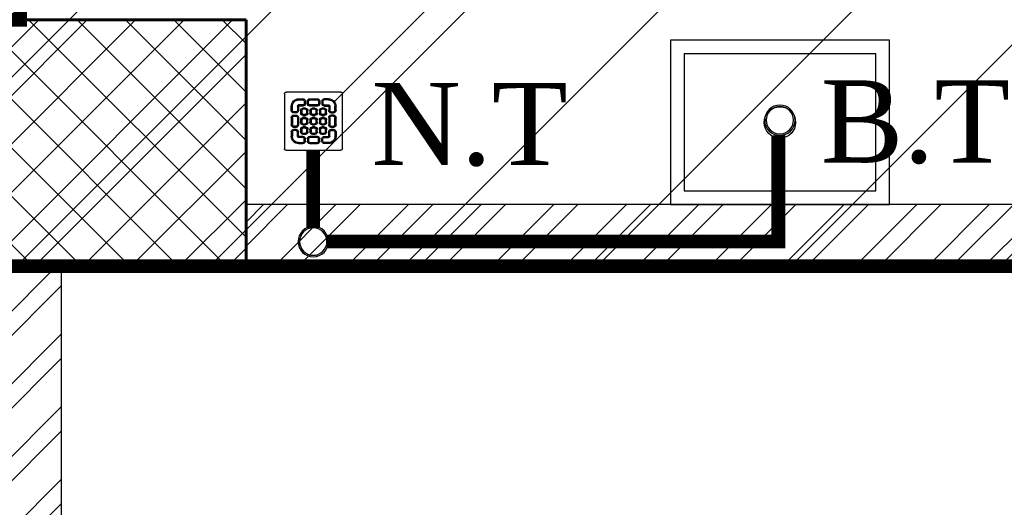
# Model space of a CAD drawing. Header units: inches. Extents: x 704 to 259546, y -107711 to 151004.
# Tile 192 of 243: x 127508 to 127580, y 23247 to 23283. Entities that reach past the tile are written whole.
import ezdxf

# ---------------------------------------------------------------- set-up
doc = ezdxf.new("R2010")
doc.units = ezdxf.units.IN
doc.header["$MEASUREMENT"] = 0
for name, color, linetype, lineweight in [('FLOOR RAISE', 4, 'Continuous', 5), ('PD_BRICK WALL_115', 134, 'Continuous', 30), ('PD_COLUMN', 2, 'Continuous', 60), ('PD_FIXTURE', 21, 'Continuous', 25), ('PD_HATCH', 45, 'Continuous', 9), ('PP- 50DIA Soil Waste Sewer pipe', 54, 'Continuous', 25), ('PP- 75DIA Soil Waste Sewer pipe', 90, 'Continuous', 9), ('PP-TEXT', 7, 'Continuous', 40), ('PP-WWP', 3, 'Continuous', 25)]:
    doc.layers.add(name, color=color, linetype=linetype, lineweight=lineweight)
doc.layers.add('PP BALL VALVE', color=7, linetype='Continuous')
doc.styles.add('Arial', font='GOTHIC.TTF')
pattern_1 = [(45, (154266.8189261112, 41472.08248994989), (-2.651650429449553, 2.651650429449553), []), (45, (154268.5866930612, 41472.08248994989), (-2.651650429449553, 2.651650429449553), [])]

# ---------------------------------------------------------------- blocks, each defined once
blk = doc.blocks.new('FF')
at = {"layer": 'PD_HATCH'}
h = blk.add_hatch(dxfattribs=at)
h.set_pattern_fill('ANSI32', color=8, scale=10)
h.set_pattern_definition(pattern_1)
h.paths.add_polyline_path([(127722.3500143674, 23358.69567195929), (127782.3500143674, 23358.69567195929), (127782.3500143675, 23334.69567195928), (127786.8500143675, 23334.69567195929), (127786.8500143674, 23358.69567195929), (127866.3500143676, 23358.69567195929), (127866.3500143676, 23330.69567195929), (127870.8500143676, 23330.69567195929), (127870.8500143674, 23489.69567195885), (127875.3500143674, 23489.69567195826), (127875.3500143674, 23494.19567195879), (127866.3500143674, 23494.19567195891), (127866.3500143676, 23367.69567195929), (127722.3500143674, 23367.69567195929), (127722.3500143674, 23583.6956475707), (127713.3500143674, 23583.6956475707), (127713.3500143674, 23269.19567195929), (127584.8500143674, 23269.19567195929), (127584.8500143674, 23424.69567195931), (127507.8500143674, 23424.69567195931), (127507.8500143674, 23368.6956719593), (127545.8500143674, 23368.6956719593), (127545.8500143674, 23373.1956719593), (127512.3500143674, 23373.1956719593), (127512.3500143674, 23420.19567195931), (127580.3500143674, 23420.19567195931), (127580.3500143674, 23373.1956719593), (127575.8500143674, 23373.1956719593), (127575.8500143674, 23368.6956719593), (127580.3500143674, 23368.6956719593), (127580.3500143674, 23320.6956719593), (127575.8500143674, 23320.6956719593), (127575.8500143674, 23316.1956719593), (127580.3500143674, 23316.1956719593), (127580.3500143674, 23269.19567195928), (127524.3500143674, 23269.19567195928), (127524.3500143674, 23264.69567195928), (127695.3499714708, 23264.69567195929), (127695.3499714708, 23258.69567195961), (127699.8499714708, 23258.69567195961), (127699.8499714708, 23264.6956719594), (127875.3500143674, 23264.69567195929), (127875.3500143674, 23269.19567195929), (127722.3500143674, 23269.19567195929)])
h = blk.add_hatch(dxfattribs=at)
h.set_pattern_fill('ANSI37', color=8, scale=20)
h.set_pattern_definition([(45, (272580.6330141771, 49362.18669590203), (-1.767766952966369, 1.767766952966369), []), (135, (272580.6330141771, 49362.18669590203), (-1.767766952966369, -1.767766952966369), [])])
h.paths.add_polyline_path([(127524.3500143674, 23282.69567195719), (127524.3500143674, 23264.69567195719), (127506.3500143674, 23264.69567195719), (127506.3500143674, 23282.69567195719)])
h = blk.add_hatch(dxfattribs=at)
h.set_pattern_fill('ANSI32', color=8, scale=10)
h.set_pattern_definition(pattern_1)
h.paths.add_polyline_path([(127510.8500143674, 23264.6956719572), (127506.3500143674, 23264.6956719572), (127506.3500143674, 23152.19567195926), (127565.654940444, 23152.19567195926), (127565.654940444, 23156.69567195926), (127510.8500143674, 23156.69567195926)])
at = {"layer": 'PD_BRICK WALL_115', "color": 8, "lineweight": 30}
for points in [[(127713.3500143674, 23583.6956475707), (127713.3500143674, 23269.19567195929), (127584.8500143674, 23269.19567195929), (127584.8500143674, 23424.69567195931), (127507.8500143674, 23424.69567195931), (127507.8500143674, 23368.6956719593), (127545.8500143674, 23368.6956719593), (127545.8500143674, 23373.1956719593), (127512.3500143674, 23373.1956719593), (127512.3500143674, 23420.19567195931), (127580.3500143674, 23420.19567195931), (127580.3500143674, 23373.1956719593), (127575.8500143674, 23373.1956719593), (127575.8500143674, 23368.6956719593), (127580.3500143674, 23368.6956719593), (127580.3500143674, 23320.6956719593), (127575.8500143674, 23320.6956719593), (127575.8500143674, 23316.1956719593), (127580.3500143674, 23316.1956719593), (127580.3500143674, 23269.19567195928), (127524.3500143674, 23269.19567195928)], [(127510.8500143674, 23264.6956719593), (127510.8500143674, 23156.69567195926), (127565.654940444, 23156.69567195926), (127565.654940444, 23152.19567195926), (127506.3500143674, 23152.19567195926), (127506.3500143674, 23264.6956719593)], [(127875.3500143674, 23264.69567195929), (127699.8499714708, 23264.6956719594), (127699.8499714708, 23258.69567195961), (127695.3499714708, 23258.69567195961), (127695.3499714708, 23264.69567195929), (127524.3500143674, 23264.69567195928)]]:
    blk.add_lwpolyline(points, dxfattribs=at)
at = {"layer": 'PD_COLUMN', "color": 8}
blk.add_lwpolyline([(127524.3500143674, 23282.6956719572), (127524.3500143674, 23264.6956719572), (127506.3500143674, 23264.6956719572), (127506.3500143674, 23282.6956719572)], close=True, dxfattribs=at)
at = {"layer": 'PD_FIXTURE', "color": 8, "ltscale": 12}
for points in [[(127555.3500143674, 23269.19567195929), (127571.3500143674, 23269.19567195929), (127571.3500143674, 23281.19567195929), (127555.3500143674, 23281.19567195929)], [(127556.3500143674, 23270.19567195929), (127570.3500143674, 23270.19567195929), (127570.3500143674, 23280.19567195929), (127556.3500143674, 23280.19567195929)]]:
    blk.add_lwpolyline(points, close=True, dxfattribs=at)
blk.add_circle((127563.3500143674, 23275.19567195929), 1.151220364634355, dxfattribs=at)
blk = doc.blocks.new('PP-GRATING')
at = {"linetype": 'Continuous'}
for p, q in [((-53.13747282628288, -49.44342391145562), (-53.13747282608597, 49.44342391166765)), ((-49.72758152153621, 52.85331521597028), (49.72758152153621, 52.85331521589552)), ((-27.56328804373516, 40.69137005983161), (-27.56328804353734, 38.6454352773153)), ((-19.60687500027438, 40.69137005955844), (-27.56328705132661, 40.69137005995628)), ((-19.60687500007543, 38.6454352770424), (-27.56328705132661, 38.6454352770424)), ((-19.60687500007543, 38.6454352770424), (-19.60687500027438, 40.69137005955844)), ((-17.3336141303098, 31.82565266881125), (-17.33361413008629, 36.37217436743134)), ((-15.28767934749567, 36.37217433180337), (-17.3336141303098, 36.37217433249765)), ((-15.2876793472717, 31.82565266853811), (-15.28767934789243, 36.37217436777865)), ((-11.42313586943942, 36.37217242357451), (-11.42313586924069, 31.8256507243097)), ((-9.377201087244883, 36.37217242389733), (-11.42313586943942, 36.37217242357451)), ((-9.377201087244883, 36.37217242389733), (-9.377201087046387, 31.82565072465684)), ((-7.103939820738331, 38.64543329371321), (-7.103939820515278, 40.69136807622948)), ((-7.103940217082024, 40.6913679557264), (6.535625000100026, 40.6913679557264)), ((-7.103940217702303, 38.64543317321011), (6.535625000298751, 38.64543317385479)), ((6.535625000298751, 40.6913680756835), (6.535625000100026, 38.64543329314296)), ((8.808885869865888, 31.82565068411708), (8.808885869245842, 36.37217230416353)), ((10.85482065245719, 36.37217219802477), (8.808885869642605, 36.37217219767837)), ((10.85482065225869, 31.82565068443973), (10.85482065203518, 36.37217230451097)), ((14.71936413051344, 31.82565266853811), (14.71936413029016, 36.37217436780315)), ((14.71936413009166, 36.3721743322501), (16.76529891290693, 36.37217433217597)), ((16.76529891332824, 31.82565266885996), (16.76529891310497, 36.37217436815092)), ((19.03855978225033, 40.69137005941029), (26.99497183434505, 40.69137005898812)), ((19.03855978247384, 38.64543527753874), (19.03855978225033, 40.69137005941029)), ((19.03855978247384, 38.64543527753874), (26.99497183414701, 38.64543527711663)), ((26.99497282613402, 40.69137005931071), (26.99497282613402, 38.64543527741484)), ((52.56915760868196, 50.01173912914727), (52.5691576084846, -48.87510869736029)), ((-38.92959239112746, 27.27913092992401), (-40.9755271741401, 27.27913092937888)), ((-40.9755271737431, 27.27913152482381), (-40.9755271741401, 19.32271800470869)), ((-38.92959239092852, 19.32271800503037), (-40.97552717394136, 19.32271811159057)), ((-38.92959239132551, 27.2791315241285), (-38.92959239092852, 19.32271800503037)), ((-29.83654891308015, 19.32271788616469), (-29.83654891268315, 27.27913104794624)), ((-27.79061413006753, 27.27913104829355), (-29.83654891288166, 27.27913092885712)), ((-29.83654891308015, 19.32271788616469), (-27.79061413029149, 19.32271788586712)), ((-27.79061413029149, 19.32271788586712), (-27.79061413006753, 27.27913104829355)), ((-27.56328804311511, 29.55239179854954), (-27.56328804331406, 27.5064570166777)), ((-27.56328804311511, 29.55239179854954), (-19.60687539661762, 29.55239179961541)), ((-27.56328804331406, 27.5064570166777), (-19.60687539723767, 27.50645701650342)), ((-23.92607065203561, 14.77619622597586), (-23.92607065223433, 19.32271792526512)), ((-21.88013586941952, 19.32271792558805), (-23.92607065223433, 19.32271792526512)), ((-21.88013586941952, 14.77619626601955), (-21.88013586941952, 19.32271788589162)), ((-19.60687539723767, 27.50645701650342), (-19.60687539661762, 29.55239179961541)), ((-19.60687500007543, 23.64191361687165), (-15.06035345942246, 23.64191361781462)), ((-19.60687499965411, 21.59597883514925), (-19.60687500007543, 23.64191361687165)), ((-19.60687480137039, 21.59597875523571), (-15.0603532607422, 21.59597875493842)), ((-17.3336141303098, 31.82565266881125), (-15.2876793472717, 31.82565266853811)), ((-15.06035345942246, 23.64191361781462), (-15.06035345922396, 21.59597883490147)), ((-12.78709239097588, 19.32271784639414), (-12.78709239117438, 14.77619614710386)), ((-10.74115760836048, 19.32271796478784), (-12.78709239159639, 19.32271796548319)), ((-11.42313586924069, 31.82565076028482), (-9.377201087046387, 31.82565072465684)), ((-10.74115760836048, 19.32271796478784), (-10.74115760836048, 14.77619634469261)), ((-7.103940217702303, 29.55238981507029), (6.535625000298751, 29.55238981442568)), ((-7.103940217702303, 29.55238981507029), (-7.103940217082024, 27.50645503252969)), ((-7.103940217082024, 27.50645503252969), (6.535625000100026, 27.50645503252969)), ((-6.876614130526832, 14.7761961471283), (-6.876614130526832, 19.32271784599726)), ((-4.830679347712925, 19.3227178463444), (-6.876614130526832, 19.32271784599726)), ((-4.830679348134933, 14.77619614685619), (-4.830679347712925, 19.3227178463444)), ((-2.557418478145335, 23.64191353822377), (1.98910306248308, 23.64191353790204)), ((-2.55741847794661, 21.59597875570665), (-2.557418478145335, 23.64191353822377)), ((-2.55741847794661, 21.59597875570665), (1.989103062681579, 21.59597875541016)), ((1.98910306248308, 23.64191353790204), (1.989103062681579, 21.59597875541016)), ((4.262364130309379, 19.32271788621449), (4.262364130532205, 14.77619626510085)), ((6.308298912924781, 19.32271788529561), (4.262364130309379, 19.32271788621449)), ((6.308298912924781, 19.32271788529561), (6.308298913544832, 14.77619626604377)), ((6.535625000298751, 29.55238981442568), (6.535625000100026, 27.50645503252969)), ((8.808885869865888, 31.82565068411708), (10.85482065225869, 31.82565068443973)), ((10.17284239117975, 14.77619614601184), (10.1728423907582, 19.32271784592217)), ((12.21877717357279, 19.32271784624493), (10.1728423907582, 19.32271784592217)), ((12.21877717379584, 14.77619614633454), (12.21877717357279, 19.32271784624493)), ((14.49203804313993, 23.64191353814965), (19.03855958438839, 23.64191353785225)), ((14.49203804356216, 21.59597875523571), (14.49203804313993, 23.64191353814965)), ((14.49203804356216, 21.59597875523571), (19.03855958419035, 21.59597875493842)), ((16.76529891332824, 31.82565266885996), (14.71936413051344, 31.82565266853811)), ((26.99497282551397, 29.55239179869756), (19.03856017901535, 29.55239179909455)), ((19.03856017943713, 27.50645701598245), (19.03856017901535, 29.55239179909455)), ((26.99497282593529, 27.50645701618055), (19.03856017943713, 27.50645701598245)), ((19.03855958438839, 23.64191353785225), (19.03855958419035, 21.59597875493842)), ((21.31182065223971, 19.32271788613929), (21.31182065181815, 14.77619626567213)), ((23.35775543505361, 19.32271788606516), (21.31182065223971, 19.32271788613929)), ((23.35775543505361, 19.32271788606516), (23.35775543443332, 14.776196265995)), ((26.99497282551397, 29.55239179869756), (26.99497282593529, 27.50645701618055)), ((27.22229891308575, 19.32271788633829), (27.22229891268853, 27.27913104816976)), ((27.22229891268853, 27.27913104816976), (29.26823369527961, 27.27913092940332)), ((29.26823369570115, 19.32271788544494), (27.22229891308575, 19.32271788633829)), ((29.26823369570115, 19.32271788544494), (29.2682336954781, 27.27913104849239)), ((38.36127717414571, 27.2791315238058), (38.36127717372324, 19.3227180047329)), ((38.36127717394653, 27.27913092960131), (40.40721195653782, 27.27913092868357)), ((38.36127717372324, 19.3227180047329), (40.40721195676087, 19.32271811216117)), ((40.40721195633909, 27.2791315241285), (40.40721195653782, 19.32271800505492)), ((-40.97552717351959, 6.819783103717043), (-40.97552717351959, -6.819781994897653)), ((-38.92959239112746, 6.819783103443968), (-40.97552717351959, 6.819783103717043)), ((-38.92959239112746, 6.819783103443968), (-38.92959239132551, -6.819781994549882)), ((-36.65633152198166, 17.04945701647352), (-32.10981017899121, 17.0494570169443)), ((-36.65633152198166, 17.04945701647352), (-36.65633152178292, 15.00352223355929)), ((-36.65633152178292, 15.00352223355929), (-32.10981017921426, 15.00352223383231)), ((-32.10980978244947, 11.1389787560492), (-36.65633132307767, 11.1389787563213)), ((-36.65633132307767, 11.1389787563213), (-36.65633132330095, 9.093043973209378)), ((-32.10980978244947, 9.093043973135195), (-36.65633132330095, 9.093043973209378)), ((-32.10980978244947, 9.093043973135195), (-32.10980978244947, 11.1389787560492)), ((-29.83654891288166, -6.819782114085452), (-29.83654891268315, 6.819783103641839)), ((-29.83654891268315, 6.819783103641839), (-27.79061413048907, 6.819783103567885)), ((-27.79061413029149, -6.819782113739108), (-27.79061413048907, 6.819783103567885)), ((-21.88013586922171, 14.77619622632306), (-23.92607065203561, 14.77619622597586)), ((-23.92607065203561, -2.27326066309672), (-23.92607065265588, 2.273261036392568)), ((-21.8801358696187, 2.273261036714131), (-23.92607065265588, 2.273261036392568)), ((-21.8801358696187, -2.273260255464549), (-21.8801358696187, 2.273261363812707)), ((-15.06035365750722, 12.50293527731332), (-19.60687499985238, 12.50293527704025)), ((-19.60687460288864, 12.50293535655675), (-19.60687460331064, 10.45700057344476)), ((-15.0603532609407, 10.45700057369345), (-19.60687460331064, 10.45700057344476)), ((-19.60687499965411, 6.592456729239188), (-15.06035345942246, 6.592456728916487)), ((-19.60687499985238, 4.546521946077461), (-19.60687499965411, 6.592456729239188)), ((-19.60687480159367, 4.546522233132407), (-15.0603532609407, 4.546522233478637)), ((-15.06035326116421, 12.50293535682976), (-15.0603532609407, 10.45700057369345)), ((-15.06035345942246, 6.592456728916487), (-15.06035345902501, 4.546521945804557)), ((-12.78709239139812, 14.7761963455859), (-10.74115760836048, 14.77619634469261)), ((-12.78709239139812, 2.273261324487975), (-12.78709239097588, -2.273260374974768)), ((-10.74115760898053, 2.27326107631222), (-12.78709239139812, 2.273261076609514)), ((-10.74115760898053, 2.27326107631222), (-10.74115760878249, -2.273260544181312)), ((-4.830679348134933, 14.77619614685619), (-6.876614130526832, 14.7761961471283)), ((-6.876614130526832, -2.273260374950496), (-6.876614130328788, 2.273261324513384)), ((-4.830679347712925, 2.273261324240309), (-6.876614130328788, 2.273261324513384)), ((-4.830679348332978, -2.273260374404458), (-4.830679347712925, 2.273261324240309)), ((1.98910326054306, 12.50293527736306), (-2.557418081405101, 12.50293527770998)), ((-2.557418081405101, 12.50293527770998), (-2.557418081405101, 10.45700049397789)), ((1.989103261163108, 10.45700049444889), (-2.557418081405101, 10.45700049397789)), ((-2.557418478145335, 6.592457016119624), (1.98910306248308, 6.592457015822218)), ((-2.557418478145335, 4.546522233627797), (-2.557418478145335, 6.592457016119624)), ((-2.557418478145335, 4.546522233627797), (1.98910306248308, 4.546522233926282)), ((1.98910326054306, 12.50293527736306), (1.989103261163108, 10.45700049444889)), ((1.98910306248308, 6.592457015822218), (1.98910306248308, 4.546522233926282)), ((4.262364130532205, 14.77619626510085), (6.308298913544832, 14.77619626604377)), ((4.262364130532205, 2.273261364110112), (4.262364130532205, -2.273260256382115)), ((6.308298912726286, 2.273261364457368), (4.262364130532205, 2.273261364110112)), ((6.308298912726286, 2.273261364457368), (6.308298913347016, -2.273260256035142)), ((12.21877717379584, 14.77619614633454), (10.17284239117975, 14.77619614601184)), ((10.17284239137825, -2.273260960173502), (10.17284239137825, 2.273260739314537)), ((12.21877717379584, 2.273260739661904), (10.17284239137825, 2.273260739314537)), ((12.21877717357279, -2.273260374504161), (12.21877717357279, 2.273261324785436)), ((19.03855978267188, 12.50293527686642), (14.49203844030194, 12.50293527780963)), ((14.49203844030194, 12.50293527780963), (14.49203843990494, 10.45700049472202)), ((19.03855978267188, 10.45700049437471), (14.49203843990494, 10.45700049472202)), ((14.49203804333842, 6.592456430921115), (19.0385595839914, 6.59245643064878)), ((14.49203804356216, 4.546521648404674), (14.49203804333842, 6.592456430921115)), ((14.49203804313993, 4.546522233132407), (19.03855958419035, 4.546522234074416)), ((19.03855978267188, 12.50293527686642), (19.03855978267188, 10.45700049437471)), ((19.0385595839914, 6.59245643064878), (19.03855958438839, 4.546521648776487)), ((21.31182065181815, 14.77619626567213), (23.35775543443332, 14.776196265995)), ((21.31182065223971, 2.273261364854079), (21.31182065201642, -2.273260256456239)), ((23.35775543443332, 2.273260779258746), (21.3118206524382, 2.27326077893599)), ((23.35775543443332, 2.273260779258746), (23.35775543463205, -2.273260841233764)), ((27.22229891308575, -6.819782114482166), (27.22229891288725, 6.819783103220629)), ((29.26823369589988, 6.819783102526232), (27.22229891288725, 6.819783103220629)), ((29.2682336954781, -6.819782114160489), (29.26823369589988, 6.819783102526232)), ((36.08801630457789, 17.04945701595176), (31.54149496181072, 17.04945701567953)), ((36.08801630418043, 15.00352223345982), (31.54149496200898, 15.00352223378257)), ((31.5414945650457, 11.13897875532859), (36.0880161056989, 11.13897875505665)), ((31.5414945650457, 9.09304397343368), (31.5414945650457, 11.13897875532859)), ((31.5414945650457, 9.09304397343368), (36.08801610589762, 9.093043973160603)), ((36.08801630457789, 17.04945701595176), (36.08801630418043, 15.00352223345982)), ((36.0880161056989, 11.13897875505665), (36.08801610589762, 9.093043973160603)), ((38.36127717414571, 6.819783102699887), (38.36127717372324, -6.819781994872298)), ((38.36127717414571, 6.819783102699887), (40.40721195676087, 6.819783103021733)), ((40.40721195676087, 6.819783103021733), (40.40721195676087, -6.819781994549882)), ((-40.9755271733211, -6.819781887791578), (-38.92959239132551, -6.819781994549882)), ((-36.65633152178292, -9.093042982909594), (-32.10981017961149, -9.093042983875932)), ((-36.65633152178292, -9.093042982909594), (-36.65633152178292, -11.13897776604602)), ((-36.65633152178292, -11.13897776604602), (-32.10981017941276, -11.13897776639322)), ((-36.65633152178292, -17.04945743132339), (-36.65633152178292, -15.00352264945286)), ((-36.65633152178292, -15.00352264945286), (-32.10981017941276, -15.00352264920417)), ((-36.65633152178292, -17.04945743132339), (-32.10981017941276, -17.04945743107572)), ((-32.10981017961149, -9.093042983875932), (-32.10981053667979, -11.13897776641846)), ((-29.83654891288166, -6.819782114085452), (-27.79061413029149, -6.819782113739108)), ((-21.8801358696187, -2.273260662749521), (-23.92607065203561, -2.27326066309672)), ((-23.92607065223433, -19.32271681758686), (-23.92607065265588, -14.77619511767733)), ((-21.8801358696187, -14.77619511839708), (-23.92607065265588, -14.77619511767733)), ((-21.8801358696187, -19.32271677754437), (-21.88013586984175, -14.77619515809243)), ((-19.60687500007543, -10.45699942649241), (-15.06035345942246, -10.456999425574)), ((-19.60687499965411, -12.50293420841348), (-19.60687500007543, -10.45699942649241)), ((-15.06035365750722, -4.546521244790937), (-19.60687499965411, -4.546521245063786)), ((-19.60687460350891, -4.546521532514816), (-19.60687460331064, -6.592456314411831)), ((-15.06035326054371, -6.592456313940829), (-19.60687460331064, -6.592456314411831)), ((-19.6068748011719, -12.50293428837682), (-15.0603532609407, -12.50293428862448)), ((-15.0603532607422, -4.546521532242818), (-15.06035326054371, -6.592456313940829)), ((-15.06035345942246, -10.456999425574), (-15.06035345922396, -12.5029342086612)), ((-12.78709239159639, -2.27326054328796), (-10.74115760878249, -2.273260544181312)), ((-12.78709239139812, -14.77619519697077), (-12.78709239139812, -19.32271689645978)), ((-10.74115760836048, -14.77619507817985), (-12.78709239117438, -14.77619507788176)), ((-10.74115760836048, -14.77619507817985), (-10.74115760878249, -19.32271669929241)), ((-4.830679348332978, -2.273260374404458), (-6.876614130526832, -2.273260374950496)), ((-6.876614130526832, -19.32271689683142), (-6.876614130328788, -14.77619519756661)), ((-4.830679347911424, -14.77619519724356), (-6.876614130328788, -14.77619519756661)), ((-4.830679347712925, -19.32271689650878), (-4.830679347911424, -14.77619519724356)), ((1.98910326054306, -4.546521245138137), (-2.557418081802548, -4.546521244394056)), ((-2.557418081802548, -4.546521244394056), (-2.557418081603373, -6.59245602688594)), ((1.989103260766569, -6.592456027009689), (-2.557418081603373, -6.59245602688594)), ((-2.557418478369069, -10.45699950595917), (1.98910306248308, -10.45699950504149)), ((-2.557418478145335, -12.50293428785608), (-2.557418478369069, -10.45699950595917)), ((-2.557418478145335, -12.50293428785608), (1.98910306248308, -12.5029342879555)), ((1.98910326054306, -4.546521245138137), (1.989103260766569, -6.592456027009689)), ((1.98910306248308, -10.45699950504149), (1.98910306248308, -12.5029342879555)), ((4.262364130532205, -2.273260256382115), (6.308298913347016, -2.273260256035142)), ((4.262364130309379, -14.77619515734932), (4.262364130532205, -19.32271677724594)), ((6.308298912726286, -14.77619515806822), (4.262364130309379, -14.77619515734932)), ((6.308298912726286, -14.77619515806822), (6.308298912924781, -19.32271677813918)), ((12.21877717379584, -2.273260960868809), (10.17284239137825, -2.273260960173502)), ((10.1728423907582, -19.32271689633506), (10.17284239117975, -14.77619519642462)), ((12.21877717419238, -14.77619519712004), (10.17284239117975, -14.77619519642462)), ((12.21877717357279, -19.32271689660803), (12.21877717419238, -14.77619519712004)), ((19.03855978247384, -4.54652124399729), (14.4920384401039, -4.546521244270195)), ((14.49203843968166, -4.546521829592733), (14.4920384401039, -6.592456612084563)), ((19.03855978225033, -6.592456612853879), (14.4920384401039, -6.592456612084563)), ((14.49203804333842, -10.45699950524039), (19.03855958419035, -10.4569995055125)), ((14.49203804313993, -12.50293428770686), (14.49203804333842, -10.45699950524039)), ((14.49203804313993, -12.50293428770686), (19.03855958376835, -12.50293428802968)), ((19.03855978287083, -4.546521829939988), (19.03855978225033, -6.592456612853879)), ((19.03855958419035, -10.4569995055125), (19.03855958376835, -12.50293428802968)), ((21.31182065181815, -2.273260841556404), (23.35775543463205, -2.273260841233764)), ((21.31182065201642, -14.77619515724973), (21.31182065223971, -19.32271677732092)), ((23.35775543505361, -14.77619515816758), (21.31182065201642, -14.77619515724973)), ((23.35775543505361, -14.77619515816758), (23.35775543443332, -19.32271677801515)), ((29.2682336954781, -6.819782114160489), (27.22229891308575, -6.819782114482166)), ((36.0880163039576, -9.09304298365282), (31.54149496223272, -9.093042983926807)), ((31.54149496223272, -9.093042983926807), (31.54149531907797, -11.13897776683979)), ((36.08801630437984, -11.13897776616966), (31.54149496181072, -11.13897776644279)), ((36.0880163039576, -15.00352264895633), (31.54149496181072, -15.00352264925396)), ((36.08801630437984, -17.04945743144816), (31.54149496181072, -17.04945743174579)), ((36.0880163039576, -9.09304298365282), (36.08801630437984, -11.13897776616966)), ((36.08801630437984, -17.04945743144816), (36.0880163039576, -15.00352264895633)), ((40.40721195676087, -6.819781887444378), (38.36127717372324, -6.819781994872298)), ((-40.9755271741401, -27.27913193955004), (-40.9755271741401, -19.32271842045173)), ((-38.92959239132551, -19.32271842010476), (-40.97552717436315, -19.32271852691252)), ((-38.92959239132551, -27.2791313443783), (-40.97552717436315, -27.27913134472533)), ((-38.92959239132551, -27.27913193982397), (-38.92959239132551, -19.32271842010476)), ((-29.83654891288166, -19.32271830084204), (-27.79061413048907, -19.32271830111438)), ((-29.83654891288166, -19.32271830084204), (-29.83654891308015, -27.27913146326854)), ((-27.79061413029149, -27.27913146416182), (-29.83654891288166, -27.27913134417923)), ((-27.79061413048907, -19.32271830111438), (-27.79061413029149, -27.27913146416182)), ((-27.56328804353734, -27.50645743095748), (-19.60687539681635, -27.50645743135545)), ((-27.56328804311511, -29.55239221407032), (-27.56328804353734, -27.50645743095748)), ((-27.56328804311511, -29.55239221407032), (-19.60687539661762, -29.5523922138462)), ((-21.88013586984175, -19.32271681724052), (-23.92607065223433, -19.32271681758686)), ((-15.0603532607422, -21.59597776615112), (-19.60687500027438, -21.59597776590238)), ((-19.60687539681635, -27.50645743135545), (-19.60687539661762, -29.5523922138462)), ((-19.60687460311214, -21.59597768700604), (-19.60687460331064, -23.6419124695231)), ((-15.06035326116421, -23.64191246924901), (-19.60687460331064, -23.6419124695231)), ((-17.33361413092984, -31.82565308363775), (-17.33361413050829, -36.37217478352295)), ((-17.33361413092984, -31.82565308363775), (-15.28767934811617, -31.82565308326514)), ((-15.28767934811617, -31.82565308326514), (-15.28767934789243, -36.37217478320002)), ((-15.0603532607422, -21.59597768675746), (-15.06035326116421, -23.64191246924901)), ((-12.78709239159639, -19.32271669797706), (-10.74115760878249, -19.32271669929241)), ((-11.42313586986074, -36.37217341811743), (-11.42313587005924, -31.82565171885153)), ((-11.42313587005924, -31.82565175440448), (-9.377201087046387, -31.82565171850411)), ((-9.377201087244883, -36.37217341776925), (-9.377201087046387, -31.82565171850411)), ((-7.103940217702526, -27.5064560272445), (6.535624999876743, -27.50645602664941)), ((-7.103940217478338, -29.55239081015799), (-7.103940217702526, -27.5064560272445)), ((-7.103940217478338, -29.55239081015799), (6.535624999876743, -29.5523908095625)), ((-4.830679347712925, -19.32271689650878), (-6.876614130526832, -19.32271689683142)), ((1.989103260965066, -21.59597776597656), (-2.557418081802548, -21.59597776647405)), ((-2.557418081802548, -21.59597776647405), (-2.557418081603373, -23.64191254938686)), ((1.989103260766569, -23.64191254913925), (-2.557418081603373, -23.64191254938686)), ((1.989103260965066, -21.59597776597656), (1.989103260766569, -23.64191254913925)), ((4.262364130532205, -19.32271677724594), (6.308298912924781, -19.32271677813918)), ((6.535624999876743, -29.5523908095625), (6.535624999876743, -27.50645602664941)), ((8.808885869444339, -31.82565168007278), (8.808885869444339, -36.37217329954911)), ((8.808885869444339, -31.82565168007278), (10.85482065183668, -31.82565167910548)), ((12.21877717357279, -19.32271689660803), (10.1728423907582, -19.32271689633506)), ((10.85482065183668, -31.82565167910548), (10.85482065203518, -36.37217329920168)), ((19.03855978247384, -21.59597776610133), (14.49203804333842, -21.59597776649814)), ((14.4920384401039, -21.59597776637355), (14.4920384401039, -23.64191254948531)), ((19.03855978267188, -23.64191254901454), (14.4920384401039, -23.64191254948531)), ((14.71936413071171, -31.82565308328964), (14.71936412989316, -36.37217478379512)), ((16.76529891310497, -31.82565308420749), (14.71936413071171, -31.82565308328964)), ((16.76529891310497, -31.82565308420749), (16.76529891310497, -36.37217478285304)), ((19.03855978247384, -21.59597776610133), (19.03855978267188, -23.64191254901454)), ((26.99497282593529, -27.50645743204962), (19.03856017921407, -27.50645743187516)), ((19.03856017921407, -27.50645743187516), (19.03856017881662, -29.55239221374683)), ((26.99497282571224, -29.55239221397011), (19.03856017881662, -29.55239221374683)), ((21.31182065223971, -19.32271677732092), (23.35775543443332, -19.32271677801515)), ((26.99497282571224, -29.55239221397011), (26.99497282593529, -27.50645743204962)), ((27.22229891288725, -19.32271830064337), (27.22229891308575, -27.27913146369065)), ((29.26823369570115, -19.32271830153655), (27.22229891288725, -19.32271830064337)), ((27.22229891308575, -27.27913146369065), (29.26823369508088, -27.27913134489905)), ((29.26823369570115, -19.32271830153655), (29.2682336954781, -27.279131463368)), ((38.36127717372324, -19.32271842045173), (40.40721195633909, -19.32271852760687)), ((38.36127717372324, -27.27913193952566), (38.36127717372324, -19.32271842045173)), ((38.36127717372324, -27.27913134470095), (40.40721195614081, -27.27913134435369)), ((40.40721195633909, -27.27913193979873), (40.40721195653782, -19.32271842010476)), ((49.15926630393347, -52.28500000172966), (-50.29589673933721, -52.28500000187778)), ((-27.56328804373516, -40.69137047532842), (-27.56328804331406, -38.64543569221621)), ((-19.60687500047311, -38.6454356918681), (-27.56328705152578, -38.64543569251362)), ((-19.60687500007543, -40.69137047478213), (-27.56328705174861, -40.69137047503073)), ((-19.60687500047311, -38.6454356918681), (-19.60687500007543, -40.69137047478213)), ((-15.28767934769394, -36.37217474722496), (-17.33361413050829, -36.37217474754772)), ((-9.377201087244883, -36.37217341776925), (-11.42313586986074, -36.37217341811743)), ((6.535624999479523, -38.64543428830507), (-7.103939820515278, -38.6454342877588)), ((-7.103939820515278, -38.6454342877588), (-7.103939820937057, -40.6913690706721)), ((6.535624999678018, -40.6913690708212), (-7.103939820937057, -40.6913690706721)), ((6.546979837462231, -38.68367258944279), (6.535517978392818, -40.72957526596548)), ((8.83294082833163, -36.42318279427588), (10.87884350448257, -36.4346446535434)), ((14.71936412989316, -36.3721747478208), (16.76529891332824, -36.37217474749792)), ((19.03855978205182, -38.64543569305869), (19.03855978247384, -40.69137047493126)), ((19.03855978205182, -38.64543569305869), (26.99497183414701, -38.64543569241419)), ((19.03855978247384, -40.69137047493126), (26.99497183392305, -40.69137047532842)), ((26.99497282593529, -40.69137047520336), (26.99497282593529, -38.64543569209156))]:
    blk.add_line(p, q, dxfattribs=at)
for centre, radius, start, end in [((-49.72758152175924, 49.44342391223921), 3.409891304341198, 89.99999999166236, 179.9999999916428), ((-27.56328804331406, 27.27913092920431), 13.41223913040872, 89.99999498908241, 179.9999970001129), ((-27.56328804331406, 27.27913092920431), 11.366304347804, 89.99999498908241, 179.9999970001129), ((-19.60687499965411, 36.37217440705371), 4.319195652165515, 359.9999990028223, 89.99999999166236), ((-19.60687499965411, 36.37217440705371), 2.273260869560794, 359.9999990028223, 89.99999999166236), ((-7.103940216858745, 36.37217242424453), 4.319195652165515, 89.99998998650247, 179.9999999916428), ((-7.103940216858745, 36.37217242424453), 2.273260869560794, 89.99998998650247, 179.9999999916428), ((6.535625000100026, 36.37217242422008), 4.319195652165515, 359.9999970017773, 89.99999999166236), ((6.535625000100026, 36.37217242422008), 2.273260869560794, 359.9999970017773, 89.99999999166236), ((19.03855978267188, 36.37217440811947), 4.319195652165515, 89.99999999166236, 180.0000010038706), ((19.03855978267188, 36.37217440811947), 2.273260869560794, 89.99999999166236, 180.0000010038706), ((26.99497282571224, 27.27913092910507), 13.41223913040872, 3.0032057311e-06, 90.00000499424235), ((26.99497282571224, 27.27913092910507), 11.366304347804, 3.0032057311e-06, 90.00000499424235), ((49.72758152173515, 50.01173912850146), 2.841576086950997, 359.9999999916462, 89.99999999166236), ((-36.65633152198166, 19.3227178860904), 4.319195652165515, 179.9999970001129, 269.9999999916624), ((-36.65633152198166, 19.3227178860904), 2.273260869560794, 179.9999970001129, 269.9999999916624), ((-32.10980978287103, 19.32271788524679), 4.319195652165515, 269.9999899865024, 359.9999999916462), ((-32.10980978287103, 19.32271788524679), 2.273260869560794, 269.9999899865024, 359.9999999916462), ((-27.56328804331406, 27.27913092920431), 2.273260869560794, 89.99999999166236, 179.9999970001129), ((-27.56328804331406, 27.27913092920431), 0.2273260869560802, 89.99999999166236, 179.9999970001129), ((-19.60687499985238, 19.32271796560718), 4.319195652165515, 89.99999999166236, 180.0000010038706), ((-19.60687499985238, 19.32271788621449), 2.273260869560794, 89.99999498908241, 179.9999999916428), ((-19.60687499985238, 19.32271796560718), 2.273260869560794, 89.99999999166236, 180.0000010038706), ((-19.60687499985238, 31.82565266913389), 4.319195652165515, 269.9999899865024, 359.9999999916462), ((-19.60687499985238, 31.82565266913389), 2.273260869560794, 269.9999899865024, 359.9999999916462), ((-15.0603532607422, 19.32271796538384), 4.319195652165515, 359.9999999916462, 90.00000499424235), ((-15.0603532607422, 19.32271788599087), 2.273260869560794, 359.9999990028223, 89.99999999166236), ((-7.103940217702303, 31.82565068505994), 4.319195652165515, 179.9999990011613, 269.9999999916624), ((-7.103940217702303, 31.82565068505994), 2.273260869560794, 179.9999990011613, 269.9999999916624), ((-2.557418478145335, 19.32271788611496), 4.319195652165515, 89.99999999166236, 180.0000010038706), ((-2.557418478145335, 19.32271788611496), 2.273260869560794, 89.99999999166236, 180.0000010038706), ((-2.557418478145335, 19.32271788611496), 2.273260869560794, 89.99999999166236, 180.0000010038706), ((1.989103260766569, 19.32271788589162), 4.319195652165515, 359.9999999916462, 90.00000499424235), ((1.989103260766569, 19.32271788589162), 2.273260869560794, 359.9999999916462, 90.00000499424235), ((6.535625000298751, 31.8256506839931), 4.319195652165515, 269.9999999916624, 359.9999999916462), ((6.535625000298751, 31.8256506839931), 2.273260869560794, 269.9999999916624, 359.9999999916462), ((14.49203804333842, 19.3227178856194), 4.319195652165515, 89.99999999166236, 180.0000010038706), ((14.49203804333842, 19.3227178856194), 2.273260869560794, 89.99999999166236, 180.0000010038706), ((19.03855978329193, 31.82565266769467), 4.319195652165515, 179.9999999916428, 270.0000099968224), ((19.03855978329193, 31.82565266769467), 2.273260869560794, 179.9999999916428, 270.0000099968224), ((19.03855978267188, 19.32271788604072), 4.319195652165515, 359.9999999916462, 90.00000499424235), ((19.03855978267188, 19.32271788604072), 2.273260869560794, 359.9999999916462, 90.00000499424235), ((26.99497282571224, 27.27913092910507), 2.273260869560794, 3.0032057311e-06, 89.99999999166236), ((26.99497282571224, 27.27913092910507), 0.2273260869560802, 3.0032057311e-06, 89.99999999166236), ((31.54149456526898, 19.32271788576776), 4.319195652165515, 179.9999999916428, 270.0000099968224), ((31.54149456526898, 19.32271788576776), 2.273260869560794, 179.9999999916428, 270.0000099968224), ((36.08801630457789, 19.32271788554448), 2.273260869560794, 269.9999999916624, 3.0032057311e-06), ((36.08801630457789, 19.32271788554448), 4.319195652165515, 269.9999999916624, 3.0032057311e-06), ((-36.65633152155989, 6.819783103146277), 4.319195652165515, 89.99999498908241, 179.9999999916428), ((-36.65633152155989, 6.819783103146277), 2.273260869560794, 89.99999498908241, 179.9999999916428), ((-32.10980978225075, 6.81978310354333), 4.319195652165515, 359.9999999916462, 89.99999999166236), ((-32.10980978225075, 6.81978310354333), 2.273260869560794, 359.9999999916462, 89.99999999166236), ((-19.60687499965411, 14.77619622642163), 4.319195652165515, 179.9999999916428, 270.0000099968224), ((-19.60687500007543, 2.273261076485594), 4.319195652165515, 89.99999999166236, 180.0000010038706), ((-19.60687499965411, 14.77619614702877), 2.273260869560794, 179.9999970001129, 269.9999999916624), ((-19.60687499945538, 2.273261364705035), 2.273260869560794, 89.99999498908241, 179.9999999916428), ((-19.60687500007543, 2.273261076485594), 2.273260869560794, 89.99999999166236, 180.0000010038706), ((-15.0603532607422, 14.77619614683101), 2.273260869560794, 269.9999899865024, 359.9999999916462), ((-15.06035326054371, 14.7761962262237), 4.319195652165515, 269.9999999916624, 3.0032057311e-06), ((-15.0603532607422, 2.273261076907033), 4.319195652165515, 359.9999999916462, 90.00000499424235), ((-15.0603532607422, 2.273261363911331), 2.273260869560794, 359.9999990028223, 89.99999999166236), ((-2.55741847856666, 14.77619614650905), 4.319195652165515, 179.9999999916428, 270.0000099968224), ((-2.557418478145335, 2.273261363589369), 4.319195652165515, 89.99999999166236, 180.0000010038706), ((-2.55741847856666, 14.77619614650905), 2.273260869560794, 179.9999999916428, 270.0000099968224), ((-2.557418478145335, 2.273261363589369), 2.273260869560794, 89.99999999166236, 180.0000010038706), ((-2.557418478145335, 2.273261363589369), 2.273260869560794, 89.99999999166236, 180.0000010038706), ((1.98910326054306, 14.77619614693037), 2.273260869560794, 269.9999999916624, 3.0032057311e-06), ((1.98910326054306, 14.77619614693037), 4.319195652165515, 269.9999999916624, 3.0032057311e-06), ((1.989103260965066, 2.273261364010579), 4.319195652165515, 359.9999999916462, 90.00000499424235), ((1.989103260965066, 2.273261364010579), 2.273260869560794, 359.9999999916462, 90.00000499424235), ((14.49203804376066, 14.77619614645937), 4.319195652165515, 179.9999999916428, 270.0000099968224), ((14.49203804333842, 2.273260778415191), 4.319195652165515, 89.99999999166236, 180.0000010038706), ((14.49203804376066, 14.77619614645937), 2.273260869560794, 179.9999999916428, 270.0000099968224), ((14.49203804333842, 2.273261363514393), 2.273260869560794, 89.99999999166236, 180.0000010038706), ((14.49203804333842, 2.273260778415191), 2.273260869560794, 89.99999999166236, 180.0000010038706), ((19.03855978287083, 14.77619614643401), 2.273260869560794, 269.9999999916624, 3.0032057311e-06), ((19.03855978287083, 14.77619614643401), 4.319195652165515, 269.9999999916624, 3.0032057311e-06), ((19.03855978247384, 2.273260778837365), 4.319195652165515, 359.9999999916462, 90.00000499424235), ((19.03855978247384, 2.273261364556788), 2.273260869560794, 359.9999999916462, 90.00000499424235), ((31.54149456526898, 6.819783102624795), 4.319195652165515, 89.99999999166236, 179.9999999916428), ((31.54149456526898, 6.819783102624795), 2.273260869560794, 89.99999999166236, 179.9999999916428), ((36.08801630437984, 6.819783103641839), 4.319195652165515, 359.9999999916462, 90.00000499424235), ((36.08801630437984, 6.819783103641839), 2.273260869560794, 359.9999999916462, 90.00000499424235), ((-36.65633152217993, -6.81978211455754), 4.319195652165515, 179.9999970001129, 269.9999999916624), ((-36.65633152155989, -19.32271830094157), 4.319195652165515, 89.99999999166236, 180.00000300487), ((-36.65633152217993, -6.81978211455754), 2.273260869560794, 179.9999970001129, 269.9999999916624), ((-36.65633152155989, -19.32271830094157), 2.273260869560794, 89.99999999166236, 180.00000300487), ((-32.10980978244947, -6.819782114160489), 4.319195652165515, 269.9999899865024, 359.9999999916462), ((-32.10980978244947, -6.819782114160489), 2.273260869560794, 269.9999899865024, 359.9999999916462), ((-32.10980978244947, -19.32271830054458), 4.319195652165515, 359.9999999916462, 90.00000999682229), ((-32.10980978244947, -19.32271830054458), 2.273260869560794, 359.9999999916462, 90.00000999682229), ((-19.60687499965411, -2.273260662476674), 4.319195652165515, 179.9999999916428, 270.0000099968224), ((-19.60687499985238, -14.77619507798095), 4.319195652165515, 89.99999999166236, 180.0000010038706), ((-19.60687499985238, -2.273260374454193), 2.273260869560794, 179.9999970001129, 269.9999999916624), ((-19.60687500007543, -14.77619515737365), 2.273260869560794, 89.99999498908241, 179.9999999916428), ((-19.60687499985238, -14.77619507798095), 2.273260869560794, 89.99999999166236, 180.0000010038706), ((-15.0603532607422, -2.273260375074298), 2.273260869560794, 269.9999899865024, 359.9999999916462), ((-15.0603532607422, -2.273260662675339), 4.319195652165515, 269.9999999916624, 3.0032057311e-06), ((-15.0603532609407, -14.77619507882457), 4.319195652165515, 359.9999999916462, 90.00000499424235), ((-15.06035326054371, -14.77619515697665), 2.273260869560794, 359.9999990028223, 89.99999999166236), ((-2.55741847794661, -2.273260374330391), 4.319195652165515, 179.9999999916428, 270.0000099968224), ((-2.557418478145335, -14.77619515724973), 4.319195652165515, 89.99999999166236, 180.0000010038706), ((-2.55741847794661, -2.273260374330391), 2.273260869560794, 179.9999999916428, 270.0000099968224), ((-2.557418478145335, -14.77619515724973), 2.273260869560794, 89.99999999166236, 180.0000010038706), ((-2.557418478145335, -14.77619515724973), 2.273260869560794, 89.99999999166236, 180.0000010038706), ((1.98910326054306, -2.273260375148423), 2.273260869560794, 269.9999999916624, 3.0032057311e-06), ((1.98910326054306, -2.273260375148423), 4.319195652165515, 269.9999999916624, 3.0032057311e-06), ((1.989103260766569, -14.77619515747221), 4.319195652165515, 359.9999999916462, 90.00000499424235), ((1.989103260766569, -14.77619515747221), 2.273260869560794, 359.9999999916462, 90.00000499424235), ((14.49203804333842, -2.273260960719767), 4.319195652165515, 179.9999999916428, 270.0000099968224), ((14.4920380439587, -14.77619515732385), 4.319195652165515, 89.99999999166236, 180.0000010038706), ((14.49203804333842, -2.273260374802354), 2.273260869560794, 179.9999999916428, 270.0000099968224), ((14.4920380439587, -14.77619515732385), 2.273260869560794, 89.99999999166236, 180.0000010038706), ((14.4920380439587, -14.77619515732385), 2.273260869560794, 89.99999999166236, 180.0000010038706), ((19.03855978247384, -2.273260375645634), 2.273260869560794, 269.9999999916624, 3.0032057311e-06), ((19.03855978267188, -2.273260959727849), 4.319195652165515, 269.9999999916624, 3.0032057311e-06), ((19.03855978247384, -14.77619515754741), 4.319195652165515, 359.9999999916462, 90.00000499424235), ((19.03855978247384, -14.77619515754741), 2.273260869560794, 359.9999999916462, 90.00000499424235), ((31.54149456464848, -6.819782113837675), 4.319195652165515, 179.9999999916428, 270.0000099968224), ((31.54149456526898, -19.32271830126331), 4.319195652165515, 89.99998998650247, 179.9999999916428), ((31.54149456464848, -6.819782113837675), 2.273260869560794, 179.9999999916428, 270.0000099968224), ((31.54149456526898, -19.32271830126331), 2.273260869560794, 89.99998998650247, 179.9999999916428), ((36.0880163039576, -6.819782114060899), 2.273260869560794, 269.9999999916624, 3.0032057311e-06), ((36.0880163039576, -6.819782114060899), 4.319195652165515, 269.9999999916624, 3.0032057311e-06), ((36.08801630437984, -19.32271830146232), 4.319195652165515, 359.9999970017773, 89.99999999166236), ((36.08801630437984, -19.32271830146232), 2.273260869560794, 359.9999970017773, 89.99999999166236), ((-27.56328804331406, -27.27913134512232), 13.41223913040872, 180.00000300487, 270.0000049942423), ((-27.56328804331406, -27.27913134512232), 11.366304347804, 180.00000300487, 270.0000049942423), ((-27.56328804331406, -27.27913134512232), 2.273260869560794, 180.00000300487, 269.9999999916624), ((-27.56328804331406, -27.27913134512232), 0.2273260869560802, 180.00000300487, 269.9999999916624), ((-19.60687499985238, -19.32271681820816), 4.319195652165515, 179.9999999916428, 270.0000099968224), ((-19.60687500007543, -19.32271689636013), 2.273260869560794, 179.9999970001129, 269.9999999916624), ((-19.60687499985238, -31.82565308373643), 4.319195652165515, 359.9999999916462, 90.00000999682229), ((-19.60687499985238, -31.82565308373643), 2.273260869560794, 359.9999999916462, 90.00000999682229), ((-15.0603532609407, -19.32271689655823), 2.273260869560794, 269.9999999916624, 359.9999999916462), ((-15.0603532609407, -19.32271681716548), 4.319195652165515, 269.9999999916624, 3.0032057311e-06), ((-7.103940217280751, -31.82565167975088), 4.319195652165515, 89.99999999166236, 180.0000010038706), ((-7.103940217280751, -31.82565167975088), 2.273260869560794, 89.99999999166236, 180.0000010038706), ((-2.557418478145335, -19.32271689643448), 4.319195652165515, 179.9999999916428, 270.0000099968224), ((-2.557418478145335, -19.32271689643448), 2.273260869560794, 179.9999999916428, 270.0000099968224), ((1.989103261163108, -19.32271689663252), 2.273260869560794, 269.9999999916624, 3.0032057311e-06), ((1.989103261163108, -19.32271689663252), 4.319195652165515, 269.9999999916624, 3.0032057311e-06), ((6.535624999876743, -31.82565167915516), 4.319195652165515, 359.9999999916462, 89.99999999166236), ((6.535624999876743, -31.82565167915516), 2.273260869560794, 359.9999999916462, 89.99999999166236), ((14.49203804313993, -19.32271689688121), 4.319195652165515, 179.9999999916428, 270.0000099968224), ((14.49203804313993, -19.32271689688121), 2.273260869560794, 179.9999999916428, 269.9999999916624), ((19.03855978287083, -31.82565308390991), 4.319195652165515, 89.99998998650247, 179.9999999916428), ((19.03855978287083, -31.82565308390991), 2.273260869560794, 89.99998998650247, 179.9999999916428), ((19.03855978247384, -19.32271689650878), 2.273260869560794, 269.9999999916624, 3.0032057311e-06), ((19.03855978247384, -19.32271689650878), 4.319195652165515, 269.9999999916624, 3.0032057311e-06), ((26.99497282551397, -27.27913134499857), 2.273260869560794, 269.9999999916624, 359.9999970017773), ((26.99497282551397, -27.27913134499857), 0.2273260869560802, 269.9999999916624, 359.9999970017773), ((26.99497282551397, -27.27913134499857), 13.41223913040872, 269.9999949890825, 359.9999970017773), ((26.99497282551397, -27.27913134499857), 11.366304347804, 269.9999949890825, 359.9999970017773), ((-50.67448384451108, -49.82211509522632), 2.491931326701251, 171.2590690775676, 278.7566635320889), ((-19.60687500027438, -36.37217482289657), 4.319195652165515, 269.9999999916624, 1.0038705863e-06), ((-19.60687500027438, -36.37217482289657), 2.273260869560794, 269.9999999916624, 1.0038705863e-06), ((-7.103940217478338, -36.37217341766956), 4.319195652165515, 179.9999999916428, 270.0000099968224), ((-7.103940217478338, -36.37217341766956), 2.273260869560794, 179.9999999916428, 270.0000099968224), ((6.559715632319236, -36.41044739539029), 4.319195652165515, 269.6790024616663, 359.6790124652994), ((6.559715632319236, -36.41044739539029), 2.273260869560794, 269.6790024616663, 359.6790124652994), ((19.03855978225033, -36.37217482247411), 4.319195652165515, 179.9999990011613, 269.9999999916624), ((19.03855978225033, -36.37217482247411), 2.273260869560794, 179.9999990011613, 269.9999999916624), ((49.15926630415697, -48.87510869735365), 3.409891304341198, 269.9999999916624, 359.9999999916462)]:
    blk.add_arc(centre, radius, start, end, dxfattribs=at)
blk = doc.blocks.new('BT-PP')
for radius in [37.51963646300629, 33.76767281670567]:
    blk.add_circle((0, 4.547473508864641e-13), radius)

msp = doc.modelspace()

# ---------------------------------------------------------------- hatches: boundary and pattern name
at = {"layer": 'FLOOR RAISE'}
h = msp.add_hatch(dxfattribs=at)
h.set_pattern_fill('ANSI31', color=256, scale=80)
h.set_pattern_definition([(45, (-1158.46118362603, 0), (-7.071067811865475, 7.071067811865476), [])])
h.paths.add_polyline_path([(127506.3500143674, 23264.6956719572), (127506.3500143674, 23282.6956719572), (127507.8500143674, 23282.6956719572), (127507.8500143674, 23592.6956719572), (128253.3500143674, 23592.6956719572), (128253.3500143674, 23436.19567195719), (128235.3500143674, 23436.19567195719), (128235.3500143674, 23433.19567195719), (127959.3500143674, 23433.19567195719), (127959.3500143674, 23331.19567195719), (127870.8500143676, 23331.19567195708), (127722.3500143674, 23331.19567195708), (127722.3500143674, 23264.69567195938)])

# ---------------------------------------------------------------- linework, layer by layer
at = {"layer": 'FLOOR RAISE', "const_width": 1}
msp.add_lwpolyline([(127507.8500143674, 23592.6956719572), (128253.3500143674, 23592.6956719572), (128253.3500143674, 23436.19567195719), (128235.3500143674, 23436.19567195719), (128235.3500143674, 23433.19567195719), (127959.3500143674, 23433.19567195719), (127959.3500143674, 23331.19567195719), (127870.8500143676, 23331.19567195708), (127722.3500143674, 23331.19567195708), (127722.3500143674, 23264.69567195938), (127506.3500143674, 23264.6956719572), (127506.3500143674, 23282.6956719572), (127507.8500143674, 23282.6956719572), (127507.8500143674, 23592.6956719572)], dxfattribs=at)
at = {"layer": 'PP BALL VALVE', "lineweight": 53}
msp.add_circle((130061.4818846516, 21646.64609194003), 129357.5881776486, dxfattribs=at)
at = {"layer": 'PP- 50DIA Soil Waste Sewer pipe'}
for points in [[(127530.2628969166, 23266.5, 1, 1, 0), (127563.235736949, 23266.5, 1, 1, 0), (127563.235736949, 23274.25044158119, 1, 1, 0)], [(127529.2628969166, 23273.16153355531, 1, 1, 0), (127529.2628969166, 23267.5, 1, 1, 0)]]:
    msp.add_lwpolyline(points, format="xyseb", dxfattribs=at)
at = {"layer": 'PP- 75DIA Soil Waste Sewer pipe', "ltscale": 0.015}
msp.add_lwpolyline([(127569.7767919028, 23405.55290794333), (127563.2585924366, 23405.55290794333), (127563.2585924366, 23309.16848060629), (127530.8071974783, 23276.71708564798)], dxfattribs=at)

# ---------------------------------------------------------------- block references
at = {"color": 8, "lineweight": 53}
msp.add_blockref('FF', (0, 0), dxfattribs=at)
at = {"layer": 'PP- 50DIA Soil Waste Sewer pipe', "xscale": -0.02961412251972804, "yscale": 0.02961412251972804, "zscale": 0.02961412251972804, "rotation": 270}
for p in [(127563.3500143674, 23275.35566037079), (127529.2628969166, 23266.5)]:
    msp.add_blockref('BT-PP', p, dxfattribs=at)
at = {"layer": 'PP-WWP', "xscale": -0.04021621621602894, "yscale": 0.04021621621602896, "zscale": 40.21621621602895, "rotation": 89.99999999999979}
msp.add_blockref('PP-GRATING', (127529.2857524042, 23275.27566616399), dxfattribs=at)

# ---------------------------------------------------------------- texts
at = {"layer": 'PP-TEXT', "char_height": 6, "width": 26.6614001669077, "attachment_point": 7, "style": 'Arial'}
for s, insert in [('{\\fTimes New Roman|b0|i0|c0|p0;N.T}', (127533.5, 23271.95605366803)), ('{\\fTimes New Roman|b0|i0|c0|p0;B.T}', (127566.3269904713, 23272.14094025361))]:
    msp.add_mtext(s, dxfattribs=dict(at, insert=insert))

doc.saveas('drawing.dxf')
